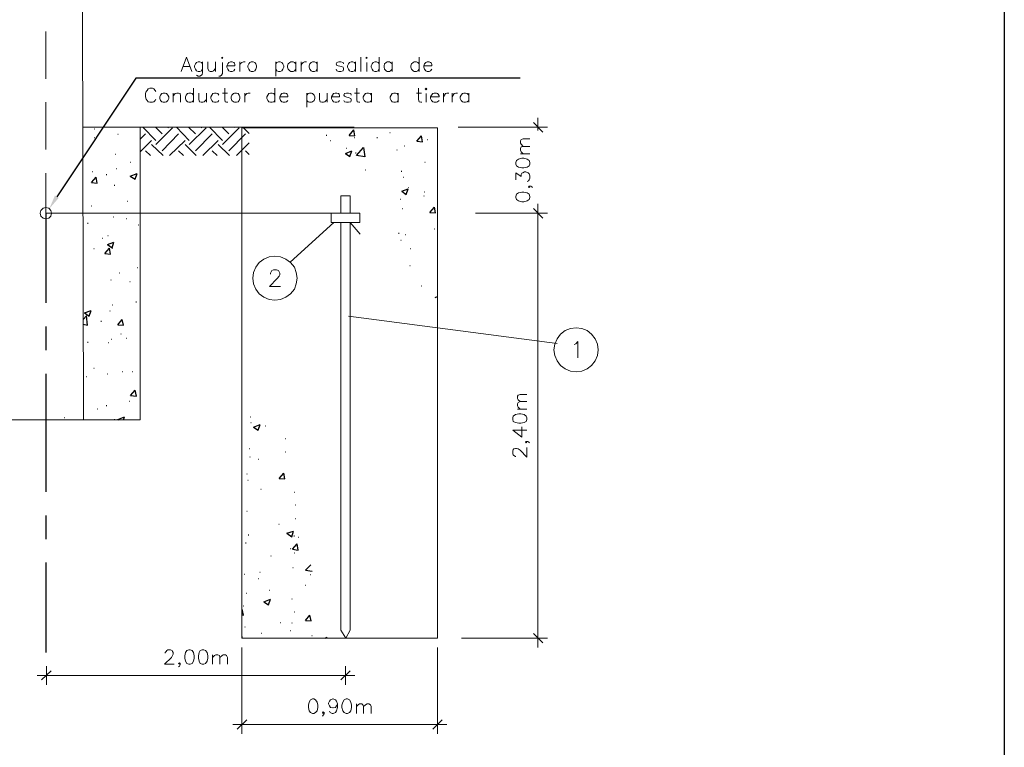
# Model space of a CAD drawing. Header units: millimetres. Extents: x 8 to 202, y 3 to 294.
# Tile 9 of 10: x 92 to 202, y 70 to 151. Entities that reach past the tile are written whole.
import ezdxf

# ---------------------------------------------------------------- set-up
doc = ezdxf.new("R2010")
doc.units = ezdxf.units.MM
doc.layers.add('DGE_CONTORNOS', color=7, linetype='Continuous', lineweight=0)
doc.layers.add('DGE_RELLENO', color=7, linetype='Continuous', lineweight=0)

msp = doc.modelspace()

# ---------------------------------------------------------------- hatches: boundary and pattern name
at = {"layer": 'DGE_RELLENO', "true_color": 0x000000}
msp.add_hatch(color=7, dxfattribs=at).paths.add_polyline_path([(96.8163, 131.4734), (96.393, 131.7274), (95.758, 130.2457)], flags=0)

# ---------------------------------------------------------------- linework, layer by layer
at = {"layer": 'DGE_CONTORNOS', "lineweight": 25}
msp.add_lwpolyline([(201.9723, 293.9063), (201.9723, 3.2456)], dxfattribs=at)
at = {"layer": 'DGE_CONTORNOS', "lineweight": 5}
for points in [[(99.314, 212.33), (99.568, 106.793)], [(95.377, 149.973), (95.377, 144.7237)], [(95.377, 142.099), (95.377, 136.8497)], [(150.114, 140.3634), (150.114, 138.9664)], [(99.4833, 139.3474), (129.667, 139.3474)], [(105.8757, 139.3474), (105.8757, 106.793)], [(117.1787, 139.2627), (138.938, 139.2627), (138.938, 82.536), (117.1787, 82.536), (117.1787, 139.2627)], [(141.224, 139.3474), (151.1723, 139.3474)], [(150.6643, 138.797), (149.606, 139.8554)], [(148.463, 137.1884), (148.2513, 137.4424), (148.1667, 137.5694), (148.1667, 137.8234), (148.2513, 137.9504), (148.463, 138.035), (149.225, 138.035)], [(148.463, 136.384), (148.2513, 136.5957), (148.1667, 136.765), (148.1667, 136.9767), (148.2513, 137.146), (148.463, 137.1884), (149.225, 137.1884)], [(147.6587, 135.241), (147.7433, 135.0294), (147.955, 134.9024), (148.336, 134.8177), (148.5477, 134.8177), (148.9287, 134.9024), (149.1403, 135.0294), (149.225, 135.241), (149.225, 135.4104), (149.1403, 135.622), (148.9287, 135.7914), (148.5477, 135.876), (148.336, 135.876), (147.955, 135.7914), (147.7433, 135.622), (147.6587, 135.4104), (147.6587, 135.241)], [(148.1667, 136.384), (149.225, 136.384)], [(95.377, 134.225), (95.377, 129.78)], [(147.6587, 133.463), (147.6587, 134.2674), (148.2513, 133.844), (148.2513, 134.0557), (148.336, 134.225), (148.4207, 134.2674), (148.6323, 134.352), (148.7593, 134.352), (149.0133, 134.2674), (149.1403, 134.1404), (149.225, 133.9287), (149.225, 133.6747), (149.1403, 133.463), (149.0557, 133.3784), (148.9287, 133.2937)], [(149.1403, 132.7857), (149.0557, 132.701), (149.1403, 132.6164), (149.225, 132.701), (149.1403, 132.7857), (149.3097, 132.7857), (149.4367, 132.701), (149.5213, 132.6164)], [(128.1853, 131.685), (128.1853, 129.78)], [(128.1853, 131.685), (129.2437, 131.685)], [(129.2437, 131.685), (129.2437, 129.78)], [(147.6587, 131.5157), (147.7433, 131.304), (147.955, 131.1347), (148.336, 131.05), (148.5477, 131.05), (148.9287, 131.1347), (149.1403, 131.304), (149.225, 131.5157), (149.225, 131.6427), (149.1403, 131.8967), (148.9287, 132.0237), (148.5477, 132.1084), (148.336, 132.1084), (147.955, 132.0237), (147.7433, 131.8967), (147.6587, 131.6427), (147.6587, 131.5157)], [(96.012, 129.78), (95.9273, 130.0764), (95.7157, 130.3304), (95.377, 130.415), (95.0807, 130.3304), (94.8267, 130.0764), (94.742, 129.78), (94.8267, 129.4414), (95.0807, 129.2297), (95.377, 129.145), (95.7157, 129.2297), (95.9273, 129.4414), (96.012, 129.78)], [(150.114, 130.796), (150.114, 81.4777)], [(127.127, 129.78), (95.377, 129.78)], [(127.127, 129.78), (127.127, 128.7217), (130.302, 128.7217)], [(127.127, 129.78), (130.302, 129.78)], [(130.302, 129.78), (130.302, 128.7217)], [(143.1713, 129.78), (151.1723, 129.78)], [(150.6643, 129.2297), (149.606, 130.288)], [(149.606, 130.288), (150.6643, 129.2297)], [(150.114, 128.7217), (150.114, 130.1187)], [(128.1853, 83.425), (128.7357, 82.536), (129.2437, 83.425), (129.2437, 128.7217)], [(128.1853, 128.7217), (128.1853, 83.425)], [(129.2437, 128.7217), (130.3443, 127.4517)], [(148.1243, 108.825), (147.9127, 109.0367), (147.828, 109.1637), (147.828, 109.4177), (147.9127, 109.5447), (148.1243, 109.6294), (148.8863, 109.6294)], [(148.1243, 107.9784), (147.9127, 108.19), (147.828, 108.3594), (147.828, 108.571), (147.9127, 108.7403), (148.1243, 108.825), (148.8863, 108.825)], [(147.32, 106.8354), (147.3623, 106.6237), (147.6163, 106.4967), (147.9973, 106.412), (148.209, 106.412), (148.59, 106.4967), (148.8017, 106.6237), (148.8863, 106.8354), (148.8863, 107.0047), (148.8017, 107.2164), (148.59, 107.3857), (148.209, 107.4704), (147.9973, 107.4704), (147.6163, 107.3857), (147.3623, 107.2164), (147.32, 107.0047), (147.32, 106.8354)], [(147.828, 107.9784), (148.8863, 107.9784)], [(84.8783, 106.793), (105.8757, 106.793)], [(147.32, 105.65), (148.336, 104.888), (148.336, 106.031)], [(147.32, 105.65), (148.8863, 105.65)], [(148.8017, 104.38), (148.717, 104.2954), (148.8017, 104.253), (148.8863, 104.2954), (148.8017, 104.38), (148.971, 104.38), (149.098, 104.2954), (149.1827, 104.253)], [(147.6587, 102.729), (147.6163, 102.729), (147.447, 102.8137), (147.3623, 102.8984), (147.32, 103.0254), (147.32, 103.3217), (147.3623, 103.491), (147.447, 103.5757), (147.6163, 103.618), (147.7433, 103.618), (147.9127, 103.5757), (148.1243, 103.4063), (148.8863, 102.6444), (148.8863, 103.7027)], [(141.605, 82.536), (151.1723, 82.536)], [(149.606, 83.044), (150.6643, 81.9857)], [(108.6697, 80.8427), (108.6697, 80.9274), (108.7543, 81.0544), (108.839, 81.139), (108.966, 81.2237), (109.2623, 81.2237), (109.4317, 81.139), (109.474, 81.0544), (109.5587, 80.9274), (109.5587, 80.758), (109.474, 80.5887), (109.347, 80.377), (108.585, 79.615), (109.6433, 79.615)], [(111.2943, 81.2237), (111.0827, 81.139), (110.9133, 80.9274), (110.8287, 80.5464), (110.8287, 80.2924), (110.9133, 79.9537), (111.0827, 79.6997), (111.2943, 79.615), (111.4213, 79.615), (111.6753, 79.6997), (111.8023, 79.9537), (111.887, 80.2924), (111.887, 80.5464), (111.8023, 80.9274), (111.6753, 81.139), (111.4213, 81.2237), (111.2943, 81.2237)], [(112.776, 81.2237), (112.5643, 81.139), (112.4373, 80.9274), (112.3527, 80.5464), (112.3527, 80.2924), (112.4373, 79.9537), (112.5643, 79.6997), (112.776, 79.615), (112.9453, 79.615), (113.157, 79.6997), (113.3263, 79.9537), (113.411, 80.2924), (113.411, 80.5464), (113.3263, 80.9274), (113.157, 81.139), (112.9453, 81.2237), (112.776, 81.2237)], [(117.1787, 81.4777), (117.1787, 71.868)], [(138.938, 81.4777), (138.938, 71.868)], [(113.919, 80.6734), (113.919, 79.615)], [(113.919, 80.377), (114.1307, 80.5887), (114.3, 80.6734), (114.5117, 80.6734), (114.681, 80.5887), (114.7233, 80.377), (114.7233, 79.615)], [(114.7233, 80.377), (114.9773, 80.5887), (115.1043, 80.6734), (115.3583, 80.6734), (115.4853, 80.5887), (115.57, 80.377), (115.57, 79.615)], [(95.9697, 78.8954), (94.9113, 77.8794)], [(95.4617, 79.4034), (95.4617, 77.329)], [(110.3207, 79.6997), (110.236, 79.7844), (110.1513, 79.6997), (110.236, 79.615), (110.3207, 79.6997), (110.3207, 79.5727), (110.236, 79.4034), (110.1513, 79.3187)], [(128.1853, 77.8794), (129.2437, 78.8954)], [(128.6933, 79.4034), (128.6933, 77.329)], [(129.7517, 78.3874), (94.4033, 78.3874)], [(125.0527, 75.7627), (124.7987, 75.678), (124.6717, 75.424), (124.587, 75.0854), (124.587, 74.8314), (124.6717, 74.4504), (124.7987, 74.2387), (125.0527, 74.154), (125.1797, 74.154), (125.3913, 74.2387), (125.5607, 74.4504), (125.6453, 74.8314), (125.6453, 75.0854), (125.5607, 75.424), (125.3913, 75.678), (125.1797, 75.7627), (125.0527, 75.7627)], [(127.8043, 75.2124), (127.7197, 75.0007), (127.5927, 74.8314), (127.3387, 74.789), (127.2963, 74.789), (127.0423, 74.8314), (126.9153, 75.0007), (126.8307, 75.2124), (126.8307, 75.297), (126.9153, 75.5087), (127.0423, 75.678), (127.2963, 75.7627), (127.3387, 75.7627), (127.5927, 75.678), (127.7197, 75.5087), (127.8043, 75.2124), (127.8043, 74.8314), (127.7197, 74.4504), (127.5927, 74.2387), (127.3387, 74.154), (127.2117, 74.154), (127, 74.2387), (126.9153, 74.408)], [(128.778, 75.7627), (128.5663, 75.678), (128.397, 75.424), (128.3123, 75.0854), (128.3123, 74.8314), (128.397, 74.4504), (128.5663, 74.2387), (128.778, 74.154), (128.9473, 74.154), (129.159, 74.2387), (129.286, 74.4504), (129.3707, 74.8314), (129.3707, 75.0854), (129.286, 75.424), (129.159, 75.678), (128.9473, 75.7627), (128.778, 75.7627)], [(129.921, 75.2124), (129.921, 74.154)], [(129.921, 74.916), (130.1327, 75.1277), (130.2597, 75.2124), (130.5137, 75.2124), (130.6407, 75.1277), (130.7253, 74.916), (130.7253, 74.154)], [(130.7253, 74.916), (130.937, 75.1277), (131.1063, 75.2124), (131.318, 75.2124), (131.4873, 75.1277), (131.572, 74.916), (131.572, 74.154)], [(117.729, 73.4344), (116.6707, 72.4184)], [(126.3227, 74.2387), (126.238, 74.3234), (126.1533, 74.2387), (126.238, 74.154), (126.3227, 74.2387), (126.3227, 74.1117), (126.238, 73.9424), (126.1533, 73.8577)], [(138.43, 72.4184), (139.446, 73.4344)], [(116.1627, 72.9264), (139.9963, 72.9264)]]:
    msp.add_lwpolyline(points, dxfattribs=at)
at = {"layer": 'DGE_CONTORNOS', "lineweight": 13}
for points in [[(110.4477, 145.528), (111.0403, 147.1367), (111.633, 145.528)], [(114.935, 147.052), (115.0197, 147.1367), (115.062, 147.052), (115.0197, 146.9674), (114.935, 147.052)], [(130.429, 147.1367), (130.429, 145.528)], [(130.9793, 147.052), (131.064, 147.1367), (131.1063, 147.052), (131.064, 146.9674), (130.9793, 147.052)], [(132.461, 147.1367), (132.461, 145.528)], [(136.906, 147.1367), (136.906, 145.528)], [(110.6593, 146.0784), (111.4213, 146.0784)], [(112.8183, 146.3747), (112.6913, 146.544), (112.522, 146.5864), (112.3103, 146.5864), (112.141, 146.544), (112.014, 146.3747), (111.9293, 146.163), (111.9293, 145.9937), (112.014, 145.782), (112.141, 145.6127), (112.3103, 145.528), (112.522, 145.528), (112.6913, 145.6127), (112.8183, 145.782)], [(112.8183, 146.5864), (112.8183, 145.401), (112.776, 145.1894), (112.6913, 145.1047), (112.522, 145.02), (112.3103, 145.02), (112.141, 145.1047)], [(113.411, 146.5864), (113.411, 145.8667), (113.4957, 145.6127), (113.665, 145.528), (113.8767, 145.528), (114.046, 145.6127), (114.2577, 145.8667)], [(114.2577, 146.5864), (114.2577, 145.528)], [(115.0197, 146.544), (115.0197, 145.3164), (114.935, 145.1047), (114.7657, 145.02), (114.6387, 145.02)], [(115.5277, 146.163), (116.4167, 146.163), (116.4167, 146.29), (116.3743, 146.4594), (116.2897, 146.544), (116.1203, 146.5864), (115.9087, 146.5864), (115.7393, 146.544), (115.6123, 146.3747), (115.5277, 146.163), (115.5277, 145.9937), (115.6123, 145.782), (115.7393, 145.6127), (115.9087, 145.528), (116.1203, 145.528), (116.2897, 145.6127), (116.4167, 145.782)], [(116.967, 146.5864), (116.967, 145.528)], [(116.967, 146.163), (117.0093, 146.3747), (117.1787, 146.544), (117.348, 146.5864), (117.5597, 146.5864)], [(118.237, 146.5864), (118.0677, 146.544), (117.9407, 146.3747), (117.856, 146.163), (117.856, 145.9937), (117.9407, 145.782), (118.0677, 145.6127), (118.237, 145.528), (118.4487, 145.528), (118.618, 145.6127), (118.745, 145.782), (118.8297, 145.9937), (118.8297, 146.163), (118.745, 146.3747), (118.618, 146.544), (118.4487, 146.5864), (118.237, 146.5864)], [(120.9463, 146.5864), (120.9463, 145.02)], [(120.9463, 146.3747), (121.0733, 146.544), (121.2427, 146.5864), (121.4543, 146.5864), (121.6237, 146.544), (121.7507, 146.3747), (121.8353, 146.163), (121.8353, 145.9937), (121.7507, 145.782), (121.6237, 145.6127), (121.4543, 145.528), (121.2427, 145.528), (121.0733, 145.6127), (120.9463, 145.782)], [(123.19, 146.3747), (123.0207, 146.544), (122.8937, 146.5864), (122.6397, 146.5864), (122.5127, 146.544), (122.3433, 146.3747), (122.2587, 146.163), (122.2587, 145.9937), (122.3433, 145.782), (122.5127, 145.6127), (122.6397, 145.528), (122.8937, 145.528), (123.0207, 145.6127), (123.19, 145.782)], [(123.19, 146.5864), (123.19, 145.528)], [(123.7827, 146.5864), (123.7827, 145.528)], [(123.7827, 146.163), (123.8673, 146.3747), (123.9943, 146.544), (124.1637, 146.5864), (124.3753, 146.5864)], [(125.5607, 146.3747), (125.4337, 146.544), (125.2643, 146.5864), (125.0527, 146.5864), (124.8833, 146.544), (124.7563, 146.3747), (124.6717, 146.163), (124.6717, 145.9937), (124.7563, 145.782), (124.8833, 145.6127), (125.0527, 145.528), (125.2643, 145.528), (125.4337, 145.6127), (125.5607, 145.782)], [(125.5607, 146.5864), (125.5607, 145.528)], [(128.4817, 146.3747), (128.4393, 146.544), (128.1853, 146.5864), (127.9737, 146.5864), (127.762, 146.544), (127.6773, 146.3747), (127.762, 146.2054), (127.889, 146.163), (128.27, 146.0784), (128.4393, 145.9937), (128.4817, 145.8667), (128.4817, 145.782), (128.4393, 145.6127), (128.1853, 145.528), (127.9737, 145.528), (127.762, 145.6127), (127.6773, 145.782)], [(129.8363, 146.3747), (129.7093, 146.544), (129.54, 146.5864), (129.3283, 146.5864), (129.159, 146.544), (129.032, 146.3747), (128.9473, 146.163), (128.9473, 145.9937), (129.032, 145.782), (129.159, 145.6127), (129.3283, 145.528), (129.54, 145.528), (129.7093, 145.6127), (129.8363, 145.782)], [(129.8363, 146.5864), (129.8363, 145.528)], [(131.064, 146.544), (131.064, 145.528)], [(132.461, 146.3747), (132.334, 146.544), (132.1647, 146.5864), (131.953, 146.5864), (131.7837, 146.544), (131.6567, 146.3747), (131.572, 146.163), (131.572, 145.9937), (131.6567, 145.782), (131.7837, 145.6127), (131.953, 145.528), (132.1647, 145.528), (132.334, 145.6127), (132.461, 145.782)], [(133.9003, 146.3747), (133.731, 146.544), (133.604, 146.5864), (133.35, 146.5864), (133.223, 146.544), (133.0537, 146.3747), (133.0113, 146.163), (133.0113, 145.9937), (133.0537, 145.782), (133.223, 145.6127), (133.35, 145.528), (133.604, 145.528), (133.731, 145.6127), (133.9003, 145.782)], [(133.9003, 146.5864), (133.9003, 145.528)], [(136.906, 146.3747), (136.7367, 146.544), (136.6097, 146.5864), (136.3557, 146.5864), (136.2287, 146.544), (136.0593, 146.3747), (135.9747, 146.163), (135.9747, 145.9937), (136.0593, 145.782), (136.2287, 145.6127), (136.3557, 145.528), (136.6097, 145.528), (136.7367, 145.6127), (136.906, 145.782)], [(137.414, 146.163), (138.303, 146.163), (138.303, 146.29), (138.2607, 146.4594), (138.176, 146.544), (138.0067, 146.5864), (137.795, 146.5864), (137.6257, 146.544), (137.4987, 146.3747), (137.414, 146.163), (137.414, 145.9937), (137.4987, 145.782), (137.6257, 145.6127), (137.795, 145.528), (138.0067, 145.528), (138.176, 145.6127), (138.303, 145.782)], [(107.6113, 143.2844), (107.5267, 143.4114), (107.3997, 143.5807), (107.2303, 143.6654), (106.934, 143.6654), (106.7647, 143.5807), (106.6377, 143.4114), (106.553, 143.2844), (106.4683, 143.0727), (106.4683, 142.6917), (106.553, 142.4377), (106.6377, 142.3107), (106.7647, 142.1414), (106.934, 142.099), (107.2303, 142.099), (107.3997, 142.1414), (107.5267, 142.3107), (107.6113, 142.4377)], [(111.8023, 143.6654), (111.8023, 142.099)], [(115.2737, 143.6654), (115.2737, 142.3954), (115.316, 142.1414), (115.4853, 142.099), (115.6123, 142.099)], [(120.8617, 143.6654), (120.8617, 142.099)], [(129.9633, 143.6654), (129.9633, 142.3954), (130.0057, 142.1414), (130.175, 142.099), (130.302, 142.099)], [(136.8213, 143.6654), (136.8213, 142.3954), (136.906, 142.1414), (137.0753, 142.099), (137.2023, 142.099)], [(137.5833, 143.5807), (137.668, 143.6654), (137.7527, 143.5807), (137.668, 143.496), (137.5833, 143.5807)], [(108.4157, 143.115), (108.2887, 143.0727), (108.1193, 142.9034), (108.077, 142.6917), (108.077, 142.5224), (108.1193, 142.3107), (108.2887, 142.1414), (108.4157, 142.099), (108.6697, 142.099), (108.7967, 142.1414), (108.966, 142.3107), (109.0507, 142.5224), (109.0507, 142.6917), (108.966, 142.9034), (108.7967, 143.0727), (108.6697, 143.115), (108.4157, 143.115)], [(109.5587, 143.115), (109.5587, 142.099)], [(109.5587, 142.8187), (109.7703, 143.0727), (109.9397, 143.115), (110.1513, 143.115), (110.3207, 143.0727), (110.363, 142.8187), (110.363, 142.099)], [(111.8023, 142.9034), (111.6753, 143.0727), (111.506, 143.115), (111.2943, 143.115), (111.125, 143.0727), (110.998, 142.9034), (110.9133, 142.6917), (110.9133, 142.5224), (110.998, 142.3107), (111.125, 142.1414), (111.2943, 142.099), (111.506, 142.099), (111.6753, 142.1414), (111.8023, 142.3107)], [(112.395, 143.115), (112.395, 142.3954), (112.4797, 142.1414), (112.649, 142.099), (112.8607, 142.099), (112.9877, 142.1414), (113.2417, 142.3954)], [(113.2417, 143.115), (113.2417, 142.099)], [(114.6387, 142.9034), (114.5117, 143.0727), (114.3423, 143.115), (114.1307, 143.115), (113.9613, 143.0727), (113.8343, 142.9034), (113.7497, 142.6917), (113.7497, 142.5224), (113.8343, 142.3107), (113.9613, 142.1414), (114.1307, 142.099), (114.3423, 142.099), (114.5117, 142.1414), (114.6387, 142.3107)], [(115.0197, 143.115), (115.57, 143.115)], [(116.3743, 143.115), (116.2473, 143.0727), (116.078, 142.9034), (115.9933, 142.6917), (115.9933, 142.5224), (116.078, 142.3107), (116.2473, 142.1414), (116.3743, 142.099), (116.586, 142.099), (116.7553, 142.1414), (116.8823, 142.3107), (116.967, 142.5224), (116.967, 142.6917), (116.8823, 142.9034), (116.7553, 143.0727), (116.586, 143.115), (116.3743, 143.115)], [(117.5173, 143.115), (117.5173, 142.099)], [(117.5173, 142.6917), (117.5597, 142.9034), (117.729, 143.0727), (117.8983, 143.115), (118.11, 143.115)], [(120.8617, 142.9034), (120.7347, 143.0727), (120.5653, 143.115), (120.3537, 143.115), (120.1843, 143.0727), (120.0573, 142.9034), (119.9727, 142.6917), (119.9727, 142.5224), (120.0573, 142.3107), (120.1843, 142.1414), (120.3537, 142.099), (120.5653, 142.099), (120.7347, 142.1414), (120.8617, 142.3107)], [(121.412, 142.6917), (122.301, 142.6917), (122.301, 142.8187), (122.2163, 142.988), (122.1317, 143.0727), (122.0047, 143.115), (121.793, 143.115), (121.6237, 143.0727), (121.4967, 142.9034), (121.412, 142.6917), (121.412, 142.5224), (121.4967, 142.3107), (121.6237, 142.1414), (121.793, 142.099), (122.0047, 142.099), (122.1317, 142.1414), (122.301, 142.3107)], [(124.4177, 143.115), (124.4177, 141.5487)], [(124.4177, 142.9034), (124.5447, 143.0727), (124.714, 143.115), (124.9257, 143.115), (125.0527, 143.0727), (125.222, 142.9034), (125.3067, 142.6917), (125.3067, 142.5224), (125.222, 142.3107), (125.0527, 142.1414), (124.9257, 142.099), (124.714, 142.099), (124.5447, 142.1414), (124.4177, 142.3107)], [(125.8147, 143.115), (125.8147, 142.3954), (125.8993, 142.1414), (126.0687, 142.099), (126.2803, 142.099), (126.4073, 142.1414), (126.6613, 142.3954)], [(126.6613, 143.115), (126.6613, 142.099)], [(127.1693, 142.6917), (128.0583, 142.6917), (128.0583, 142.8187), (128.016, 142.988), (127.9313, 143.0727), (127.762, 143.115), (127.5503, 143.115), (127.381, 143.0727), (127.254, 142.9034), (127.1693, 142.6917), (127.1693, 142.5224), (127.254, 142.3107), (127.381, 142.1414), (127.5503, 142.099), (127.762, 142.099), (127.9313, 142.1414), (128.0583, 142.3107)], [(129.3283, 142.9034), (129.286, 143.0727), (129.032, 143.115), (128.8203, 143.115), (128.6087, 143.0727), (128.524, 142.9034), (128.6087, 142.7764), (128.7357, 142.6917), (129.1167, 142.607), (129.286, 142.5224), (129.3283, 142.3954), (129.3283, 142.3107), (129.286, 142.1414), (129.032, 142.099), (128.8203, 142.099), (128.6087, 142.1414), (128.524, 142.3107)], [(129.7093, 143.115), (130.2597, 143.115)], [(131.6143, 142.9034), (131.445, 143.0727), (131.2757, 143.115), (131.064, 143.115), (130.937, 143.0727), (130.7677, 142.9034), (130.683, 142.6917), (130.683, 142.5224), (130.7677, 142.3107), (130.937, 142.1414), (131.064, 142.099), (131.2757, 142.099), (131.445, 142.1414), (131.6143, 142.3107)], [(131.6143, 143.115), (131.6143, 142.099)], [(134.5777, 142.9034), (134.4507, 143.0727), (134.2813, 143.115), (134.0697, 143.115), (133.9003, 143.0727), (133.7733, 142.9034), (133.6887, 142.6917), (133.6887, 142.5224), (133.7733, 142.3107), (133.9003, 142.1414), (134.0697, 142.099), (134.2813, 142.099), (134.4507, 142.1414), (134.5777, 142.3107)], [(134.5777, 143.115), (134.5777, 142.099)], [(136.6097, 143.115), (137.16, 143.115)], [(137.668, 143.0727), (137.668, 142.099)], [(138.176, 142.6917), (139.1073, 142.6917), (139.1073, 142.8187), (139.0227, 142.988), (138.938, 143.0727), (138.811, 143.115), (138.557, 143.115), (138.43, 143.0727), (138.2607, 142.9034), (138.176, 142.6917), (138.176, 142.5224), (138.2607, 142.3107), (138.43, 142.1414), (138.557, 142.099), (138.811, 142.099), (138.938, 142.1414), (139.1073, 142.3107)], [(139.6153, 143.115), (139.6153, 142.099)], [(139.6153, 142.6917), (139.7, 142.9034), (139.827, 143.0727), (139.9963, 143.115), (140.208, 143.115)], [(140.589, 143.115), (140.589, 142.099)], [(140.589, 142.6917), (140.6737, 142.9034), (140.8007, 143.0727), (140.97, 143.115), (141.1817, 143.115)], [(142.4093, 142.9034), (142.24, 143.0727), (142.0707, 143.115), (141.859, 143.115), (141.732, 143.0727), (141.5627, 142.9034), (141.478, 142.6917), (141.478, 142.5224), (141.5627, 142.3107), (141.732, 142.1414), (141.859, 142.099), (142.0707, 142.099), (142.24, 142.1414), (142.4093, 142.3107)], [(142.4093, 143.115), (142.4093, 142.099)], [(127.4233, 128.7217), (122.555, 124.319)], [(123.317, 122.541), (123.2323, 123.176), (123.0207, 123.7687), (122.5973, 124.2767), (122.0893, 124.6577), (121.4967, 124.9117), (120.8617, 124.9964), (120.2267, 124.9117), (119.634, 124.6577), (119.126, 124.2767), (118.745, 123.7687), (118.491, 123.176), (118.4063, 122.541), (118.491, 121.906), (118.745, 121.3134), (119.126, 120.8054), (119.634, 120.4244), (120.2267, 120.1704), (120.8617, 120.0857), (121.4967, 120.1704), (122.0893, 120.4244), (122.5973, 120.8054), (123.0207, 121.3134), (123.2323, 121.906), (123.317, 122.541)], [(120.3537, 123.0067), (120.3537, 123.0914), (120.4383, 123.2607), (120.523, 123.3877), (120.6923, 123.4724), (121.031, 123.4724), (121.2427, 123.3877), (121.3273, 123.2607), (121.412, 123.0914), (121.412, 122.922), (121.3273, 122.7527), (121.1157, 122.4987), (120.269, 121.6097), (121.4967, 121.6097)], [(152.2307, 115.302), (129.032, 118.3077)], [(156.8027, 114.5824), (156.718, 115.2173), (156.464, 115.81), (156.083, 116.318), (155.575, 116.7414), (154.9823, 116.953), (154.3473, 117.0377), (153.7123, 116.953), (153.1197, 116.7414), (152.6117, 116.318), (152.2307, 115.81), (151.9767, 115.2173), (151.892, 114.5824), (151.9767, 113.9474), (152.2307, 113.3547), (152.6117, 112.8467), (153.1197, 112.4657), (153.7123, 112.2117), (154.3473, 112.127), (154.9823, 112.2117), (155.575, 112.4657), (156.083, 112.8467), (156.464, 113.3547), (156.718, 113.9474), (156.8027, 114.5824)], [(154.1357, 115.175), (154.305, 115.2597), (154.559, 115.5137), (154.559, 113.6934)]]:
    msp.add_lwpolyline(points, dxfattribs=at)
at = {"layer": 'DGE_CONTORNOS', "lineweight": 30}
for points in [[(148.1243, 144.766), (105.41, 144.766), (96.6047, 131.6004)], [(100.7533, 139.1357), (100.7957, 139.1357)], [(107.6113, 137.8657), (106.172, 139.3474)], [(108.331, 138.5854), (107.569, 139.3474)], [(107.6113, 137.4), (109.474, 139.2627)], [(109.0083, 139.2627), (108.966, 139.3474)], [(111.3367, 137.8657), (109.8973, 139.3474)], [(112.014, 138.5854), (111.252, 139.3474)], [(111.3367, 137.4), (113.1993, 139.2627)], [(112.7337, 139.2627), (112.649, 139.3474)], [(115.0197, 137.8657), (113.5803, 139.3474)], [(115.7393, 138.5854), (114.9773, 139.3474)], [(115.0197, 137.4), (116.8823, 139.2627)], [(116.4167, 139.2627), (116.3743, 139.3474)], [(117.983, 138.6277), (117.3057, 139.3474)], [(100.7957, 138.2044), (100.838, 138.2044)], [(103.378, 138.543), (103.4203, 138.543)], [(105.8757, 137.9927), (106.4683, 138.5854)], [(108.331, 136.7227), (110.1513, 138.5854)], [(112.014, 136.7227), (113.8767, 138.5854)], [(115.7393, 136.7227), (117.602, 138.5854)], [(126.5767, 138.4584), (126.619, 138.4584)], [(129.1167, 138.416), (129.6247, 139.051)], [(129.1167, 138.416), (129.7517, 138.3737)], [(129.7517, 138.3737), (129.6247, 139.051)], [(129.7093, 138.2044), (129.7517, 138.2044)], [(132.207, 138.2044), (132.2493, 138.2044)], [(133.6463, 138.7547), (133.6887, 138.7547)], [(136.652, 137.781), (137.16, 138.3737)], [(137.287, 137.6964), (137.16, 138.3737)], [(105.8757, 136.5957), (107.1457, 137.8657)], [(108.4157, 136.1724), (107.1457, 137.4)], [(109.1353, 136.1724), (110.871, 137.8657)], [(112.0987, 136.1724), (110.871, 137.4)], [(112.8607, 136.1724), (114.554, 137.8657)], [(115.824, 136.1724), (114.554, 137.4)], [(116.586, 136.1724), (117.983, 137.6117)], [(127.0423, 137.8657), (127.0847, 137.8657)], [(128.8203, 137.019), (128.8627, 137.019)], [(129.921, 136.1724), (130.7253, 137.0614)], [(130.7253, 137.0614), (130.8523, 136.0454), (129.921, 136.1724)], [(135.255, 137.273), (135.2973, 137.273)], [(136.652, 137.781), (137.287, 137.6964)], [(137.795, 137.9504), (137.8373, 137.9504)], [(103.124, 136.3417), (103.1663, 136.3417)], [(107.0187, 136.1724), (106.4683, 136.7227)], [(110.7017, 136.1724), (110.1513, 136.7227)], [(114.427, 136.1724), (113.8767, 136.7227)], [(117.983, 136.2994), (117.602, 136.7227)], [(128.6933, 136.4264), (129.413, 136.7227)], [(128.6933, 136.4264), (129.2013, 136.0877)], [(129.2013, 136.0877), (129.413, 136.7227)], [(129.8363, 136.4687), (129.8787, 136.4687)], [(134.4083, 136.8074), (134.4507, 136.8074)], [(103.251, 134.733), (103.2933, 134.733)], [(104.775, 135.4527), (104.8173, 135.4527)], [(137.541, 135.4527), (137.5833, 135.4527)], [(100.457, 133.1667), (100.965, 133.7594)], [(100.584, 134.3944), (100.6263, 134.3944)], [(101.092, 133.1244), (100.965, 133.7594)], [(102.108, 134.0557), (102.1503, 134.0557)], [(104.775, 133.8864), (105.537, 134.1827)], [(104.775, 133.8864), (105.3253, 133.5477)], [(105.3253, 133.5477), (105.537, 134.1827)], [(130.8947, 134.606), (130.937, 134.606)], [(134.9163, 134.4367), (134.9587, 134.4367)], [(135.128, 133.7594), (135.1703, 133.7594)], [(100.457, 133.1667), (101.092, 133.1244)], [(102.997, 132.8704), (103.0393, 132.8704)], [(134.9587, 132.2354), (135.6783, 132.4894)], [(135.4667, 131.8544), (135.6783, 132.4894)], [(135.7207, 132.6164), (135.763, 132.6164)], [(134.9587, 132.2354), (135.4667, 131.8544)], [(137.414, 131.685), (137.4563, 131.685)], [(137.4563, 132.1507), (137.4987, 132.1507)], [(100.457, 130.5844), (100.4993, 130.5844)], [(104.4363, 131.0924), (104.4787, 131.0924)], [(134.7893, 131.3464), (134.8317, 131.3464)], [(138.0913, 129.8647), (138.5993, 130.4574)], [(138.7263, 129.8224), (138.5993, 130.4574)], [(95.377, 129.78), (95.377, 119.7894)], [(102.87, 129.3567), (102.9123, 129.3567)], [(135.001, 130.288), (135.0433, 130.288)], [(138.0913, 129.8647), (138.7263, 129.8224)], [(100.0337, 128.6794), (100.076, 128.6794)], [(104.3517, 129.1874), (104.394, 129.1874)], [(105.664, 128.4677), (105.7063, 128.4677)], [(102.2773, 127.2824), (102.3197, 127.2824)], [(134.62, 127.5364), (134.6623, 127.5364)], [(135.3397, 127.4094), (135.382, 127.4094)], [(138.5993, 128.0444), (138.6417, 128.0444)], [(101.6847, 126.986), (101.727, 126.986)], [(102.235, 126.3087), (102.9547, 126.5627)], [(102.235, 126.3087), (102.743, 125.9277)], [(102.743, 125.9277), (102.9547, 126.5627)], [(134.874, 126.7744), (134.9163, 126.7744)], [(100.711, 125.843), (100.7533, 125.843)], [(101.9387, 125.2927), (102.4467, 125.8854)], [(101.9387, 125.2927), (102.5737, 125.208)], [(102.5737, 125.208), (102.4467, 125.8854)], [(102.743, 125.8854), (102.7853, 125.8854)], [(135.89, 125.843), (135.9323, 125.843)], [(135.8477, 123.938), (135.89, 123.938)], [(103.5473, 123.1337), (103.5897, 123.1337)], [(105.537, 123.7264), (105.5793, 123.7264)], [(102.616, 122.3717), (102.6583, 122.3717)], [(104.7327, 122.16), (104.775, 122.16)], [(137.16, 121.6944), (137.2023, 121.6944)], [(138.684, 120.382), (138.938, 120.509)], [(102.7853, 119.5777), (102.8277, 119.5777)], [(105.41, 119.9164), (105.4523, 119.9164)], [(99.5257, 117.969), (99.9067, 118.35)], [(99.695, 118.6887), (100.4147, 118.9427)], [(99.695, 118.6887), (100.203, 118.3077)], [(100.0337, 117.334), (99.9067, 118.35)], [(100.203, 118.3077), (100.4147, 118.9427)], [(102.489, 118.9004), (102.5313, 118.9004)], [(95.377, 117.1647), (95.377, 114.54)], [(99.5257, 117.4187), (100.0337, 117.334)], [(101.5153, 117.7574), (101.5577, 117.7574)], [(103.378, 117.3764), (103.886, 117.969)], [(103.378, 117.3764), (104.013, 117.334)], [(104.013, 117.334), (103.886, 117.969)], [(103.7167, 116.3604), (103.759, 116.3604)], [(100.0337, 115.429), (100.076, 115.429)], [(102.362, 115.3867), (102.4043, 115.3867)], [(102.6583, 115.7677), (102.7007, 115.7677)], [(104.3093, 115.8947), (104.3517, 115.8947)], [(95.377, 111.9153), (95.377, 98.792)], [(100.711, 112.5504), (100.7533, 112.5504)], [(102.235, 111.9153), (102.2773, 111.9153)], [(103.886, 112.1694), (103.9283, 112.1694)], [(105.029, 112.1694), (105.0713, 112.1694)], [(99.9067, 111.619), (99.949, 111.619)], [(104.8173, 109.5024), (105.3253, 110.095)], [(104.8173, 109.5024), (105.4523, 109.4177)], [(105.4523, 109.4177), (105.3253, 110.095)], [(102.108, 108.4017), (102.1503, 108.4017)], [(104.6903, 108.8673), (104.7327, 108.8673)], [(101.092, 108.0207), (101.1343, 108.0207)], [(97.409, 107.047), (97.4513, 107.047)], [(102.997, 106.8354), (103.0393, 106.8354)], [(103.378, 106.8354), (104.14, 107.1317)], [(103.378, 106.8354), (103.4627, 106.793)], [(104.013, 106.793), (104.14, 107.1317)], [(118.11, 107.1317), (118.1523, 107.1317)], [(118.1947, 106.4967), (118.237, 106.4967)], [(118.491, 105.9887), (119.2107, 106.285)], [(118.999, 105.65), (119.2107, 106.285)], [(118.491, 105.9887), (118.999, 105.65)], [(119.8033, 106.1157), (119.8457, 106.1157)], [(122.0047, 104.7187), (122.047, 104.7187)], [(117.983, 103.618), (118.0253, 103.618)], [(122.047, 103.237), (122.0893, 103.237)], [(118.0677, 102.6867), (118.11, 102.6867)], [(119.0413, 102.4327), (119.0837, 102.4327)], [(117.729, 100.7817), (117.7713, 100.7817)], [(121.3273, 100.2737), (121.8353, 100.8664)], [(121.9623, 100.2313), (121.8353, 100.8664)], [(117.856, 100.1044), (117.8983, 100.1044)], [(121.3273, 100.2737), (121.9623, 100.2313)], [(119.2953, 99.0884), (119.3377, 99.0884)], [(123.0207, 98.7497), (123.063, 98.7497)], [(117.729, 96.633), (117.7713, 96.633)], [(123.1053, 97.3527), (123.1477, 97.3527)], [(95.377, 96.1673), (95.377, 93.5427)], [(123.1477, 95.8287), (123.19, 95.8287)], [(121.285, 95.1937), (121.3273, 95.1937)], [(122.174, 94.1777), (122.936, 94.4317)], [(122.174, 94.1777), (122.7243, 93.7967)], [(122.7243, 93.7967), (122.936, 94.4317)], [(117.602, 93.1194), (117.6443, 93.1194)], [(117.8983, 94.0083), (117.9407, 94.0083)], [(122.9783, 93.8813), (123.0207, 93.8813)], [(123.4863, 93.7544), (123.5287, 93.7544)], [(122.5973, 92.4844), (122.6397, 92.4844)], [(122.809, 92.3997), (123.317, 92.9923)], [(122.809, 92.3997), (123.444, 92.315)], [(123.0207, 92.0187), (123.063, 92.0187)], [(123.444, 92.315), (123.317, 92.9923)], [(95.377, 90.918), (95.377, 80.9274)], [(120.396, 91.68), (120.4383, 91.68)], [(119.1683, 89.8597), (119.2107, 89.8597)], [(122.8513, 90.3677), (122.8937, 90.3677)], [(124.2483, 90.0714), (124.841, 90.664)], [(124.2483, 90.0714), (125.0103, 89.9867)], [(117.475, 89.648), (117.5173, 89.648)], [(118.999, 89.14), (119.0413, 89.14)], [(124.7987, 89.6057), (124.841, 89.6057)], [(120.269, 87.87), (120.3113, 87.87)], [(124.2483, 88.4204), (124.2907, 88.4204)], [(117.6443, 87.5313), (117.6867, 87.5313)], [(119.634, 86.5577), (120.3537, 86.854)], [(119.634, 86.5577), (120.142, 86.219)], [(120.142, 86.219), (120.3537, 86.854)], [(122.7243, 86.8964), (122.7667, 86.8964)], [(117.1787, 85.711), (117.221, 85.7534)], [(117.348, 85.076), (117.221, 85.7534)], [(117.348, 86.1344), (117.3903, 86.1344)], [(123.0207, 85.457), (123.063, 85.457)], [(117.1787, 85.1184), (117.348, 85.076)], [(124.2483, 84.4834), (124.7563, 85.076)], [(124.2483, 84.4834), (124.8833, 84.441)], [(124.8833, 84.441), (124.7563, 85.076)], [(117.5173, 83.7637), (117.5597, 83.7637)], [(121.4543, 84.2717), (121.4967, 84.2717)], [(122.5973, 83.3827), (122.6397, 83.3827)], [(122.7243, 84.2294), (122.7667, 84.2294)], [(117.221, 82.663), (117.2633, 82.663)], [(119.3377, 83.0864), (119.38, 83.0864)], [(124.968, 82.8324), (125.0103, 82.8324)], [(126.4497, 82.536), (126.619, 82.6207)], [(126.619, 82.536), (126.619, 82.6207)]]:
    msp.add_lwpolyline(points, dxfattribs=at)

doc.saveas('drawing.dxf')
